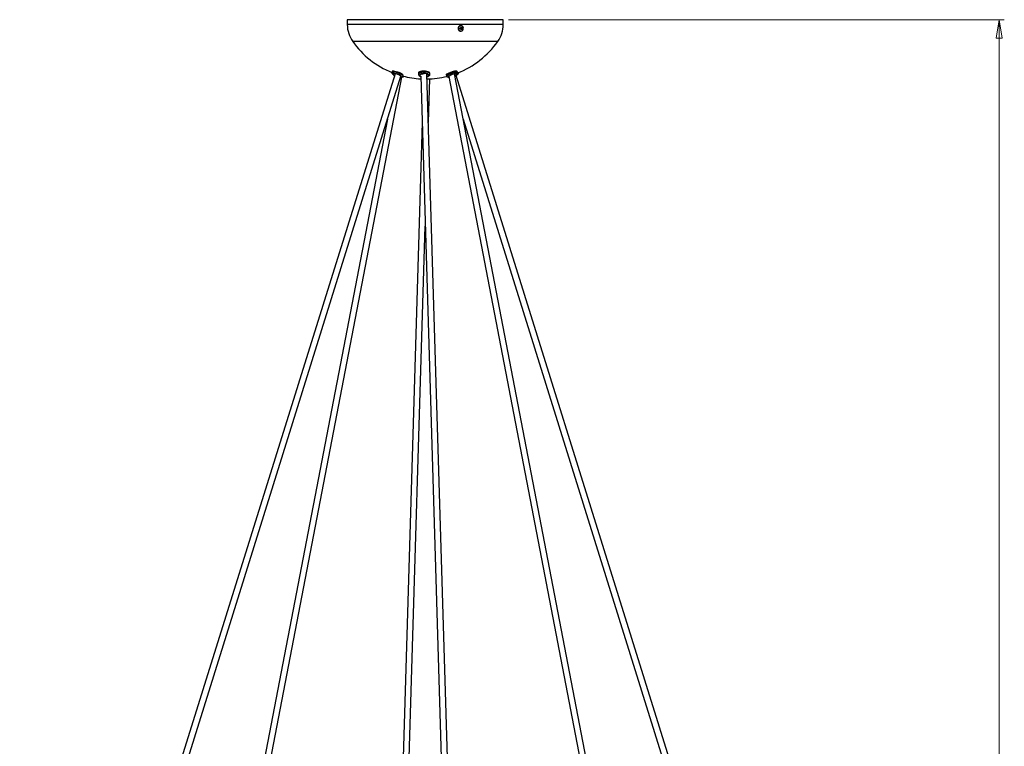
# Model space of a CAD drawing. Header units: millimetres. Extents: x 390 to 1052, y 53 to 784.
# Tile 5 of 8: x 657 to 846, y 440 to 580. Entities that reach past the tile are written whole.
import ezdxf

# ---------------------------------------------------------------- set-up
doc = ezdxf.new("R2010")
doc.units = ezdxf.units.MM
doc.styles.add('SLDTEXTSTYLE0', font='TXT', dxfattribs={"width": 0.75})
doc.dimstyles.new('SLDDIMSTYLE0', dxfattribs={"dimtxt": 3.5, "dimasz": 3.556, "dimexe": 0, "dimexo": 0.0625, "dimgap": 0.875, "dimtad": 1, "dimdec": 0, "dimlfac": 5, "dimrnd": 1e-09, "dimzin": 12, "dimdsep": 46, "dimtxsty": 'SLDTEXTSTYLE0', "dimblk1": 'CLOSED', "dimblk2": 'CLOSED', "dimsah": 1, "dimcen": 0.09, "dimadec": 0, "dimazin": 3, "dimtfac": 1, "dimtdec": 0, "dimtofl": 0, "dimtmove": 0, "dimatfit": 3, "dimldrblk": 'CLOSED', "dimfxl": 0, "dimfrac": 2, "dimtolj": 1, "dimtzin": 12, "dimarcsym": 0})

# ---------------------------------------------------------------- blocks, each defined once
blk = doc.blocks.new('_Closed')
at = {"color": 0, "linetype": 'ByBlock', "lineweight": -2}
for p, q in [((-1, 0.166667), (0, 0)), ((-1, 0.166667), (-1, -0.166667)), ((0, 0), (-1, -0.166667)), ((0, 0), (-1, 0))]:
    blk.add_line(p, q, dxfattribs=at)
blk = doc.blocks.new('_D_1')
at = {"color": 7, "linetype": 'Continuous', "lineweight": 0}
for p, q in [((750.64, 579.81), (846.03, 579.81)), ((845.03, 579.81), (845.03, 286.67)), ((748.45, 286.67), (846.03, 286.67))]:
    blk.add_line(p, q, dxfattribs=at)
at = {"color": 7, "linetype": 'Continuous', "lineweight": 18, "xscale": 3.556, "yscale": 3.556}
for p, rotation in [((845.03, 579.81, -20.4), 90.0000000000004), ((845.03, 286.67, -20.4), 270.0000000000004)]:
    blk.add_blockref('_Closed', p, dxfattribs=dict(at, rotation=rotation))
at = {"color": 7, "linetype": 'Continuous', "lineweight": 18, "insert": (840.52, 418.74), "char_height": 3.5, "attachment_point": 1, "rotation": 90, "style": 'SLDTEXTSTYLE0'}
blk.add_mtext('1466', dxfattribs=at)

msp = doc.modelspace()

# ---------------------------------------------------------------- linework, layer by layer
at = {"color": 7, "linetype": 'Continuous', "lineweight": 25}
for p, q in [((719.64, 579.81), (719.64, 578.87)), ((741.41, 579.81), (719.64, 579.81)), ((749.64, 579.81), (741.41, 579.81)), ((749.64, 578.87), (749.64, 579.81)), ((741.34, 578), (741.38, 578.1)), ((741.37, 578.15), (741.38, 578.1)), ((741.44, 578.13), (741.38, 578.1)), ((741.52, 578.06), (741.38, 578.1)), ((741.47, 578.71), (741.41, 578.71)), ((741.44, 578.13), (741.43, 578.18)), ((741.79, 578.17), (741.44, 578.13)), ((741.68, 577.92), (741.44, 578.13)), ((741.44, 578.13), (741.64, 578.1)), ((741.53, 578.42), (741.45, 578.26)), ((741.6, 578.24), (741.47, 578.21)), ((741.34, 577.59), (741.47, 577.59)), ((728.82, 569.43), (656.61, 338.07)), ((657.76, 337.71), (729.93, 568.97)), ((685.7, 337.91), (730.12, 568.76)), ((728.23, 569.54), (728.24, 569.52)), ((728.29, 569.83), (728.24, 569.66)), ((730.28, 568.89), (730.3, 568.91)), ((730.29, 568.91), (730.31, 568.93)), ((730.31, 568.93), (730.37, 569.1)), ((730.5, 568.9), (730.5, 568.92)), ((733.34, 569.42), (733.34, 569.26)), ((733.34, 569.26), (733.35, 569.22)), ((733.61, 569.81), (733.62, 569.72)), ((733.77, 568.94), (741.34, 317.19)), ((742.54, 317.23), (734.96, 569.42)), ((735.11, 569.36), (735.14, 569.32)), ((735.24, 560.07), (735.49, 568.43)), ((735.53, 569.3), (735.54, 569.34)), ((735.54, 569.34), (735.54, 569.5)), ((738.72, 569.07), (738.78, 568.9)), ((738.89, 569.41), (738.94, 569.29)), ((739.14, 568.86), (785.82, 326.25)), ((787, 326.47), (740.26, 569.38)), ((812.67, 338.07), (740.56, 569.1)), ((740.83, 569.69), (740.77, 569.86)), ((740.84, 569.69), (740.83, 569.69)), ((741.05, 569.65), (741.05, 569.64)), ((727.35, 560.7), (684.48, 337.91)), ((741.93, 560.7), (811.52, 337.71)), ((734.04, 560.07), (727.36, 337.91)), ((728.56, 337.91), (734.64, 540.1))]:
    msp.add_line(p, q, dxfattribs=at)
at = {"color": 8, "linetype": 'Continuous', "lineweight": 25}
for p, q in [((741.41, 578.87), (719.64, 578.87)), ((749.64, 578.87), (741.41, 578.87)), ((740.95, 575.63), (720.67, 575.63)), ((748.61, 575.63), (740.95, 575.63)), ((730.31, 568.93), (730.31, 568.95)), ((734.98, 568.82), (734.99, 568.83)), ((740.26, 569.38), (740.33, 569.42))]:
    msp.add_line(p, q, dxfattribs=at)
at = {"color": 7, "linetype": 'Continuous', "lineweight": 25, "flags": 128}
for points in [[(741.3, 578.68), (741.14, 578.58), (741.03, 578.42), (740.97, 578.22), (740.98, 578.01), (741.06, 577.83), (741.19, 577.68), (741.36, 577.6), (741.54, 577.6), (741.72, 577.66), (741.86, 577.8), (741.94, 577.98), (741.97, 578.18), (741.92, 578.38), (741.82, 578.55), (741.66, 578.66), (741.48, 578.71), (741.3, 578.68)], [(741.34, 578.65), (741.19, 578.55), (741.08, 578.4), (741.03, 578.21), (741.04, 578.02), (741.11, 577.85), (741.23, 577.71), (741.39, 577.64), (741.57, 577.63), (741.73, 577.69), (741.86, 577.82), (741.94, 577.99), (741.96, 578.18), (741.92, 578.37), (741.82, 578.53), (741.68, 578.63), (741.51, 578.67), (741.34, 578.65)], [(730.37, 569.1), (730.37, 569.12), (730.34, 569.2), (730.23, 569.3), (730.07, 569.4), (729.85, 569.52), (729.6, 569.63), (729.33, 569.72), (729.06, 569.8), (728.81, 569.86), (728.6, 569.89), (728.43, 569.89), (728.33, 569.86), (728.29, 569.83)], [(730.06, 568.83), (730.03, 568.9), (729.93, 568.99), (729.77, 569.09), (729.56, 569.19), (729.33, 569.29), (729.09, 569.37), (728.86, 569.43), (728.65, 569.46), (728.49, 569.47), (728.39, 569.44), (728.36, 569.4)], [(729.86, 568.76), (729.93, 568.76), (730.03, 568.78), (730.06, 568.83)], [(730.5, 568.9), (730.49, 568.9), (730.49, 568.89)], [(735.54, 569.5), (735.53, 569.52), (735.48, 569.63), (735.36, 569.72), (735.18, 569.8), (734.94, 569.86), (734.67, 569.89), (734.39, 569.89), (734.1, 569.86), (733.84, 569.81), (733.62, 569.73), (733.46, 569.63), (733.36, 569.52), (733.34, 569.42)], [(733.34, 569.26), (733.34, 569.24), (733.35, 569.2)], [(735.52, 569.24), (735.52, 569.24), (735.54, 569.34)], [(740.77, 569.86), (740.77, 569.86), (740.72, 569.89), (740.6, 569.89), (740.42, 569.86), (740.19, 569.81), (739.94, 569.73), (739.67, 569.63), (739.41, 569.52), (739.17, 569.41), (738.97, 569.3), (738.82, 569.2), (738.73, 569.12), (738.72, 569.07)], [(738.78, 568.9), (738.78, 568.9), (738.79, 568.89)], [(740.3, 569.13), (740.42, 569.19), (740.58, 569.29), (740.68, 569.37), (740.72, 569.43), (740.69, 569.46), (740.6, 569.47), (740.44, 569.44), (740.25, 569.4)]]:
    msp.add_lwpolyline(points, dxfattribs=at)
at = {"color": 8, "linetype": 'Continuous', "lineweight": 25, "flags": 128}
for points in [[(730.31, 568.95), (730.28, 569.03), (730.18, 569.13), (730.01, 569.24), (729.8, 569.35), (729.54, 569.46), (729.27, 569.56), (729.01, 569.64), (728.75, 569.7), (728.54, 569.73), (728.37, 569.73), (728.27, 569.7), (728.24, 569.66)], [(733.85, 569.64), (733.63, 569.56), (733.47, 569.47), (733.37, 569.36), (733.34, 569.26)], [(733.96, 569.4), (733.77, 569.32), (733.63, 569.24), (733.56, 569.14), (733.56, 569.04), (733.63, 568.94), (733.77, 568.86), (733.77, 568.86)], [(733.74, 569.27), (733.74, 569.26), (733.78, 569.19)], [(735.54, 569.34), (735.54, 569.35), (735.49, 569.46), (735.37, 569.56), (735.18, 569.64), (734.95, 569.7), (734.68, 569.73), (734.39, 569.73), (734.11, 569.7), (733.85, 569.64)], [(734.98, 568.84), (735.13, 568.9), (735.27, 568.99), (735.34, 569.09), (735.34, 569.19), (735.27, 569.29), (735.13, 569.37), (734.94, 569.43), (734.7, 569.46), (734.45, 569.47), (734.2, 569.44), (733.96, 569.4)], [(740.26, 569.64), (740, 569.56), (739.73, 569.47), (739.47, 569.36), (739.23, 569.24), (739.03, 569.13), (738.88, 569.04), (738.8, 568.96), (738.78, 568.9)], [(740.25, 569.4), (740.02, 569.32), (739.78, 569.24), (739.55, 569.14), (739.34, 569.04), (739.18, 568.94), (739.08, 568.86), (739.04, 568.8), (739.07, 568.77), (739.15, 568.76)], [(740.83, 569.69), (740.83, 569.7), (740.78, 569.73), (740.66, 569.73), (740.48, 569.7), (740.26, 569.64)], [(741.05, 569.64), (741.01, 569.56), (740.91, 569.47), (740.74, 569.36), (740.53, 569.24), (740.43, 569.2)]]:
    msp.add_lwpolyline(points, dxfattribs=at)
at = {"color": 7, "linetype": 'Continuous', "lineweight": 25}
for centre, radius, start, end in [((725.24, 578.87), 5.6, 180, 215.3149), ((735.64, 593.3), 16.2, 290.4759, 291.1311), ((746.27, 579.61), 5.18, 196.5743, 198.1062), ((740.25, 581.5), 3.67, 287.2838, 290.1678), ((742.1, 576.78), 1.73, 109.3212, 113.509), ((738.62, 577.22), 3.02, 18.7536, 22.4061), ((739.01, 577.34), 2.61, 11.9261, 15.952), ((739.78, 577.6), 1.93, 19.5557, 25.2677), ((741.23, 578.9), 1.08, 288.0533, 294.7769), ((737.92, 587.5), 9.97, 291.6811, 292.587), ((740.76, 580.23), 2.3, 292.5879, 296.5275), ((740.01, 577.66), 1.69, 8.9241, 15.1587), ((740.77, 577.93), 1.05, 13.5412, 21.1392), ((744.04, 578.87), 5.6, 324.6851, 0), ((734.64, 585.53), 17.12, 215.3149, 248.0267), ((734.64, 585.53), 17.12, 291.1868, 324.6851), ((728.96, 569.77), 0.711, 211.6932, 249.6365), ((734.64, 585.53), 17.12, 255.3935, 267.1487), ((734.64, 585.53), 17.12, 271.1696, 283.985)]:
    msp.add_arc(centre, radius, start, end, dxfattribs=at)
at = {"color": 8, "linetype": 'Continuous', "lineweight": 25}
for centre, radius, start, end in [((729.1, 569.9), 0.633, 223.5111, 241.0905), ((730.36, 569.18), 0.321, 255.9976, 295.1914), ((734.87, 569.39), 0.277, 289.4909, 345.4294)]:
    msp.add_arc(centre, radius, start, end, dxfattribs=at)
at = {"color": 7, "linetype": 'Continuous', "lineweight": 25}
for points, knots in [([(728.25, 569.68), (728.24, 569.66), (728.22, 569.62), (728.22, 569.57), (728.23, 569.54)], [0, 0, 0, 0, 0.51236, 1, 1, 1, 1]), ([(728.23, 569.64), (728.23, 569.61), (728.21, 569.56), (728.24, 569.48), (728.3, 569.42), (728.34, 569.4), (728.36, 569.4)], [0, 0, 0, 0, 0.270261, 0.562429, 0.789736, 1, 1, 1, 1]), ([(728.26, 569.46), (728.27, 569.44), (728.28, 569.41), (728.32, 569.38), (728.33, 569.37)], [0, 0, 0, 0, 0.787805, 1, 1, 1, 1]), ([(728.53, 569.89), (728.48, 569.9), (728.37, 569.91), (728.28, 569.89), (728.29, 569.85), (728.3, 569.83)], [0, 0, 0, 0, 0.254175, 0.627781, 1, 1, 1, 1]), ([(730.05, 568.79), (730.06, 568.79), (730.14, 568.8), (730.21, 568.82), (730.24, 568.86), (730.25, 568.86)], [0, 0, 0, 0, 0.161709, 0.805881, 1, 1, 1, 1]), ([(730.06, 568.83), (730.09, 568.83), (730.15, 568.81), (730.23, 568.84), (730.29, 568.89), (730.31, 568.93), (730.31, 568.95)], [0, 0, 0, 0, 0.2702613, 0.5624294, 0.7897364, 1, 1, 1, 1]), ([(730.07, 568.79), (730.12, 568.79), (730.26, 568.79), (730.42, 568.82), (730.47, 568.87), (730.5, 568.9)], [0, 0, 0, 0, 0.208167, 0.576096, 1, 1, 1, 1]), ([(734.5, 569.89), (734.44, 569.9), (734.28, 569.91), (734, 569.9), (733.72, 569.85), (733.49, 569.77), (733.34, 569.66), (733.28, 569.54), (733.34, 569.46), (733.37, 569.43)], [0, 0, 0, 0, 0.083047, 0.230787, 0.376773, 0.527384, 0.686977, 0.85663, 1, 1, 1, 1]), ([(733.36, 569.66), (733.36, 569.65), (733.37, 569.62), (733.41, 569.6), (733.43, 569.59)], [0, 0, 0, 0, 0.5778, 1, 1, 1, 1]), ([(733.37, 569.16), (733.37, 569.15), (733.38, 569.09), (733.48, 569), (733.61, 568.9), (733.73, 568.87), (733.77, 568.85)], [0, 0, 0, 0, 0.058714, 0.415374, 0.812009, 1, 1, 1, 1]), ([(733.74, 569.27), (733.75, 569.29), (733.76, 569.32), (733.85, 569.36), (733.96, 569.38), (734.02, 569.39)], [0, 0, 0, 0, 0.29442, 0.55824, 1, 1, 1, 1]), ([(733.85, 569.64), (733.85, 569.61), (733.86, 569.56), (733.89, 569.48), (733.93, 569.42), (733.95, 569.4), (733.96, 569.4)], [0, 0, 0, 0, 0.270261, 0.562429, 0.789736, 1, 1, 1, 1]), ([(734.02, 569.39), (734.06, 569.4), (734.15, 569.42), (734.29, 569.45), (734.39, 569.46), (734.44, 569.46)], [0, 0, 0, 0, 0.303789, 0.659192, 1, 1, 1, 1]), ([(734.99, 568.83), (735.06, 568.85), (735.19, 568.9), (735.37, 569.02), (735.49, 569.13), (735.5, 569.21), (735.51, 569.23)], [0, 0, 0, 0, 0.233427, 0.516974, 0.854314, 1, 1, 1, 1]), ([(740.65, 569.84), (740.65, 569.86), (740.64, 569.9), (740.49, 569.91), (740.27, 569.89), (739.98, 569.83), (739.66, 569.74), (739.33, 569.62), (739.02, 569.49), (738.78, 569.36), (738.66, 569.25), (738.65, 569.18), (738.74, 569.17), (738.78, 569.16)], [0, 0, 0, 0, 0.0783023, 0.1670799, 0.2522325, 0.3376771, 0.4268248, 0.5216522, 0.6220062, 0.7252417, 0.8270235, 0.9235977, 1, 1, 1, 1]), ([(738.82, 568.87), (738.84, 568.85), (738.87, 568.81), (738.99, 568.8), (739.05, 568.79)], [0, 0, 0, 0, 0.43823, 1, 1, 1, 1]), ([(740.26, 569.64), (740.27, 569.61), (740.28, 569.56), (740.29, 569.48), (740.27, 569.42), (740.25, 569.4), (740.25, 569.4)], [0, 0, 0, 0, 0.270261, 0.562429, 0.789736, 1, 1, 1, 1]), ([(740.33, 569), (740.38, 569.03), (740.5, 569.08), (740.68, 569.17), (740.84, 569.27), (740.96, 569.37), (741.04, 569.46), (741.05, 569.52), (741.05, 569.54)], [0, 0, 0, 0, 0.126472, 0.305268, 0.48858, 0.669253, 0.841148, 1, 1, 1, 1]), ([(740.7, 569.44), (740.75, 569.49), (740.84, 569.59), (740.84, 569.66), (740.83, 569.7)], [0, 0, 0, 0, 0.492705, 1, 1, 1, 1]), ([(741.05, 569.59), (741.05, 569.6), (741.05, 569.61), (741.05, 569.62), (741.05, 569.63)], [0, 0, 0, 0, 0.594491, 1, 1, 1, 1])]:
    msp.add_open_spline(points, degree=3, knots=knots, dxfattribs=at)
at = {"color": 8, "linetype": 'Continuous', "lineweight": 25}
for points, knots in [([(728.58, 569.47), (728.58, 569.46), (728.56, 569.43), (728.5, 569.4), (728.42, 569.38), (728.38, 569.39), (728.36, 569.4)], [0, 0, 0, 0, 0.093629, 0.456516, 0.738842, 1, 1, 1, 1]), ([(730.06, 568.83), (730.04, 568.84), (729.98, 568.87), (729.94, 568.93), (729.93, 568.96), (729.93, 568.97)], [0, 0, 0, 0, 0.415101, 0.863849, 1, 1, 1, 1]), ([(734.03, 569.4), (734.02, 569.39), (734, 569.38), (733.98, 569.39), (733.96, 569.4)], [0, 0, 0, 0, 0.467304, 1, 1, 1, 1]), ([(740.2, 569.39), (740.21, 569.39), (740.22, 569.38), (740.24, 569.39), (740.25, 569.4)], [0, 0, 0, 0, 0.321778, 1, 1, 1, 1]), ([(741.05, 569.64), (741.05, 569.61), (741.06, 569.58), (741.05, 569.55), (741.05, 569.54)], [0, 0, 0, 0, 0.805073, 1, 1, 1, 1])]:
    msp.add_open_spline(points, degree=3, knots=knots, dxfattribs=at)

# ---------------------------------------------------------------- dimensions: what is measured, and where the dimension line sits
at = {"color": 7, "linetype": 'Continuous', "lineweight": 18}
dim = msp.add_linear_dim(base=(845.03, 286.67), p1=(749.64, 579.81), p2=(747.45, 286.67), angle=90, dimstyle='SLDDIMSTYLE0', dxfattribs=at)
dim.commit()
dim.dimension.update_dxf_attribs({"geometry": '_D_1', "text_midpoint": (845.03, 423.91), "dimtype": 160})

doc.saveas('drawing.dxf')
